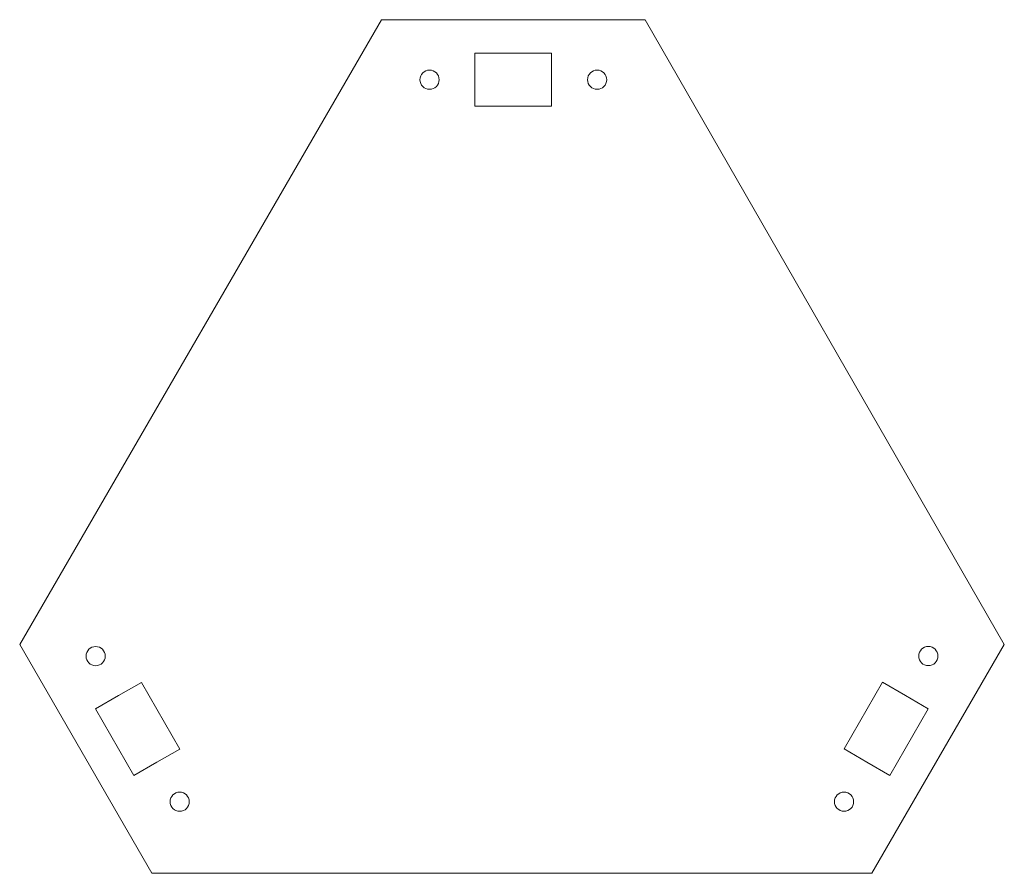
# Model space of a CAD drawing. Header units: millimetres. Extents: x -205 to 205, y 0 to 356.
import ezdxf

# ---------------------------------------------------------------- set-up
doc = ezdxf.new("R2010")
doc.units = ezdxf.units.MM

msp = doc.modelspace()

# ---------------------------------------------------------------- linework, layer by layer
at = {"color": 7, "linetype": 'Continuous', "lineweight": 15}
for p, q in [((-54.24, 355.61), (-204.99, 95.3)), ((-54.24, 355.61), (55.58, 355.61)), ((205.22, 95.3), (55.58, 355.61)), ((-15.42, 341.61), (-15.42, 319.61)), ((16.58, 341.61), (-15.42, 341.61)), ((16.58, 319.61), (16.58, 341.61)), ((-15.42, 319.61), (16.58, 319.61)), ((-149.99, 0), (-204.99, 95.3)), ((205.22, 95.3), (150.08, 0)), ((-154.3, 79.49), (-163.85, 74.02)), ((-138.3, 51.77), (-154.3, 79.49)), ((154.53, 79.57), (138.5, 51.88)), ((164.05, 74.07), (154.53, 79.57)), ((-163.85, 74.02), (-173.37, 68.52)), ((173.52, 68.47), (164.05, 74.07)), ((-173.37, 68.52), (-157.38, 40.81)), ((157.49, 40.77), (173.52, 68.47)), ((-147.83, 46.27), (-138.3, 51.77)), ((138.5, 51.88), (147.97, 46.28)), ((-157.38, 40.81), (-147.83, 46.27)), ((147.97, 46.28), (157.49, 40.77)), ((-149.99, 0), (150.08, 0))]:
    msp.add_line(p, q, dxfattribs=at)
for centre in [(-34.24, 330.61), (35.58, 330.61), (-173.34, 90.48), (173.56, 90.51), (-138.33, 29.82), (138.45, 29.83)]:
    msp.add_circle(centre, 4, dxfattribs=at)

doc.saveas('drawing.dxf')
